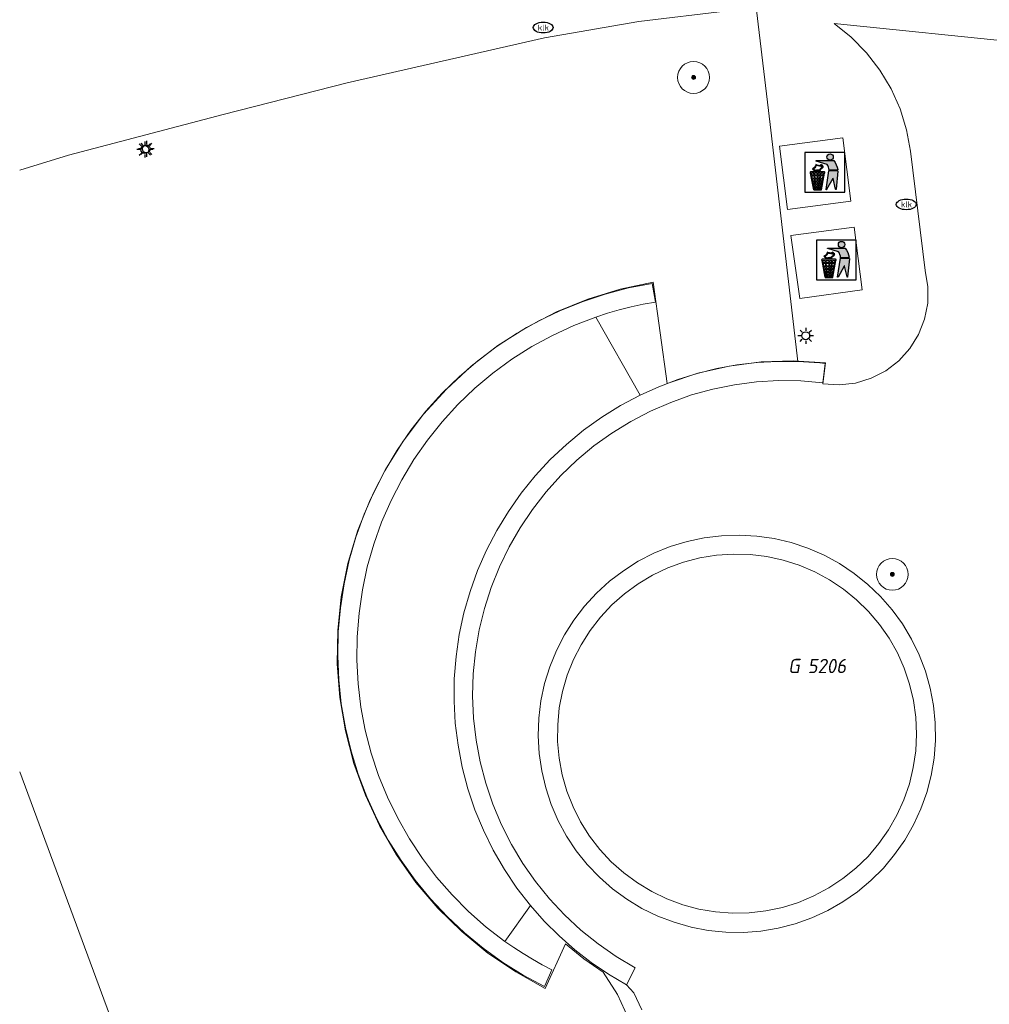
# Model space of a CAD drawing. Header units: metres. Extents: x 253395 to 254027, y 592765 to 593194.
# Tile 43 of 173: x 253395 to 253420, y 593019 to 593044. Entities that reach past the tile are written whole.
import ezdxf
from ezdxf.enums import TextEntityAlignment as Align
from ezdxf.lldxf.tags import DXFTag

# ---------------------------------------------------------------- set-up
doc = ezdxf.new("R2010")
doc.units = ezdxf.units.M
for name, color, linetype, lineweight in [('B-WE-GR-BOOM-S', 254, 'Continuous', 25), ('B-WE-IE-AFVAL APART PLAATS-S', 254, 'Continuous', 25), ('B-WE-IE-MEUBILAIR-S', 254, 'Continuous', 25), ('B-WE-IE-TERREINAFSCHEIDING_KUNSTMATIG_MUUR-GV', 254, 'Continuous', 18), ('B-WE-KG-GRENS_PERCEEL-G', 254, 'KG-PERCEEL-SO', 18), ('B-WE-KG-GRENS_PERCEEL-S', 254, 'Continuous', 25), ('B-WE-OG-TERREIN_BEGROEID-GV', 254, 'Continuous', 18), ('B-WE-VH-OPENVERHARDING-GV', 254, 'Continuous', 18)]:
    doc.layers.add(name, color=color, linetype=linetype, lineweight=lineweight)
doc.styles.add('NLCS-ISO', font='txt')
doc.styles.get("Standard").update_dxf_attribs({"font": 'simplex.shx'})
tags = doc.linetypes.add('KG-PERCEEL-SO', pattern='A,5.5,-2,["P",Standard,S=1.8,R=0,X=-0.5,Y=-0.9],-2,5.5,-2,[5,NLCS.SHX,S=0.75,R=0,X=0,Y=0],-2', length=19).pattern_tags.tags
tags[6] = DXFTag(74, 10)

# ---------------------------------------------------------------- blocks, each defined once
blk = doc.blocks.new('SIE-AFVAL APART PLAATS-SO')
h = blk.add_hatch(color=256)
h.dxf.hatch_style = 1
h.paths.add_polyline_path([(-0.09, 0.07), (-1.76, 0.07, 0.819081), (-1.79, -0.09), (-1.4, -2.19, 0.36153), (-1.37, -2.21), (-0.47, -2.21, 0.36153), (-0.44, -2.19), (-0.05, -0.09, 0.819081)])
h.paths.add_polyline_path([(-0.16, -0.1), (-0.2, -0.33), (-0.49, -0.33), (-0.47, -0.1)], flags=16)
h.paths.add_polyline_path([(-0.55, -0.1), (-0.58, -0.33), (-0.87, -0.33), (-0.87, -0.1)], flags=16)
h.paths.add_polyline_path([(-0.22, -0.42), (-0.27, -0.73), (-0.53, -0.73), (-0.5, -0.42)], flags=16)
h.paths.add_polyline_path([(-0.58, -0.42), (-0.61, -0.73), (-0.87, -0.73), (-0.87, -0.42)], flags=16)
h.paths.add_polyline_path([(-0.95, -0.1), (-0.95, -0.33), (-1.27, -0.33), (-1.29, -0.1)], flags=16)
h.paths.add_polyline_path([(-0.95, -0.42), (-0.95, -0.73), (-1.23, -0.73), (-1.26, -0.42)], flags=16)
h.paths.add_polyline_path([(-0.29, -0.83), (-0.34, -1.09), (-0.56, -1.09), (-0.54, -0.83)], flags=16)
h.paths.add_polyline_path([(-0.62, -0.83), (-0.65, -1.09), (-0.87, -1.09), (-0.87, -0.83)], flags=16)
h.paths.add_polyline_path([(-0.95, -0.83), (-0.95, -1.09), (-1.2, -1.09), (-1.22, -0.83)], flags=16)
h.paths.add_polyline_path([(-1.35, -0.33), (-1.64, -0.33), (-1.69, -0.1), (-1.37, -0.1)], flags=16)
h.paths.add_polyline_path([(-1.34, -0.42), (-1.31, -0.73), (-1.57, -0.73), (-1.63, -0.42)], flags=16)
h.paths.add_polyline_path([(-0.36, -1.18), (-0.41, -1.44), (-0.6, -1.44), (-0.57, -1.18)], flags=16)
h.paths.add_polyline_path([(-0.65, -1.18), (-0.68, -1.44), (-0.87, -1.44), (-0.87, -1.18)], flags=16)
h.paths.add_polyline_path([(-1.3, -0.83), (-1.28, -1.09), (-1.5, -1.09), (-1.55, -0.83)], flags=16)
h.paths.add_polyline_path([(-0.95, -1.18), (-0.95, -1.44), (-1.17, -1.44), (-1.19, -1.18)], flags=16)
h.paths.add_polyline_path([(-0.42, -1.53), (-0.47, -1.79), (-0.63, -1.79), (-0.6, -1.53)], flags=16)
h.paths.add_polyline_path([(-1.27, -1.18), (-1.25, -1.44), (-1.44, -1.44), (-1.49, -1.18)], flags=16)
h.paths.add_polyline_path([(-0.69, -1.53), (-0.71, -1.79), (-0.87, -1.79), (-0.87, -1.53)], flags=16)
h.paths.add_polyline_path([(-0.95, -1.53), (-0.95, -1.79), (-1.13, -1.79), (-1.16, -1.53)], flags=16)
h.paths.add_polyline_path([(-1.24, -1.53), (-1.22, -1.79), (-1.37, -1.79), (-1.42, -1.53)], flags=16)
h.paths.add_polyline_path([(-0.49, -1.89), (-0.53, -2.13), (-0.66, -2.13), (-0.64, -1.89)], flags=16)
h.paths.add_polyline_path([(-0.72, -1.89), (-0.74, -2.13), (-0.87, -2.13), (-0.87, -1.89)], flags=16)
h.paths.add_polyline_path([(-0.95, -1.89), (-0.95, -2.13), (-1.1, -2.13), (-1.12, -1.89)], flags=16)
h.paths.add_polyline_path([(-1.21, -1.89), (-1.18, -2.13), (-1.31, -2.13), (-1.35, -1.89)], flags=16)
h.paths.add_polyline_path([(-0.19, 0.78, -0.01173), (-0.3, 0.78, -0.148797), (-0.42, 1.03, -0.136076), (-0.69, 0.87), (-0.78, 0.85, -0.038293), (-1.14, 0.96), (-1.19, 0.81, -0.243822), (-1.56, 0.45, 0.344326), (-1, 0.22, -0.139345), (-0.6, 0.22, 0.618436), (-0.56, 0.27, -0.441494), (-0.47, 0.44, 0.309048)])
h.paths.add_polyline_path([(-0.49, 0.51, 0.351556), (-0.64, 0.31, 0.121061), (-1.02, 0.29, -0.288745), (-1.45, 0.42, 0.203599), (-1.12, 0.79), (-1.09, 0.87, 0.083075), (-0.28, 0.71, -0.242261)], flags=16)
h.paths.add_polyline_path([(-0.4, 0.79, -0.023345), (-0.63, 0.82, 0.07081), (-0.46, 0.9, 0.059965)], flags=16)
h.paths.add_polyline_path([(1.12, 1.48), (-1.07, 1.48, 0.860559), (-1.08, 1.42), (0.29, 1, -0.146703), (0.53, 0.28, 0.421968), (0.56, 0.25), (1.6, 0.31, 0.450293), (1.63, 0.34, 0.122241)])
h.paths.add_polyline_path([(0.26, 1.93, 1), (1.07, 1.93, 1)])
h.paths.add_polyline_path([(1.65, 0.15, 0.429303), (1.62, 0.18), (0.55, 0.23, 0.38429), (0.51, 0.2), (0.16, -2.16, 0.83726), (0.22, -2.18), (0.99, -0.78, -0.688204), (1.05, -0.78), (1.36, -2.14, 0.84934), (1.42, -2.14)])
for p, q in [((-0.09, 0.07), (-1.76, 0.07)), ((-1.4, -2.19), (-1.79, -0.09)), ((-1.37, -0.1), (-1.69, -0.1)), ((-1.64, -0.33), (-1.69, -0.1)), ((-1.64, -0.33), (-1.35, -0.33)), ((-1.63, -0.42), (-1.34, -0.42)), ((-1.57, -0.73), (-1.63, -0.42)), ((-1.57, -0.73), (-1.31, -0.73)), ((-1.55, -0.83), (-1.3, -0.83)), ((-1.5, -1.09), (-1.55, -0.83)), ((-1.5, -1.09), (-1.28, -1.09)), ((-1.49, -1.18), (-1.27, -1.18)), ((-1.44, -1.44), (-1.49, -1.18)), ((-0.95, -0.1), (-1.29, -0.1)), ((-1.27, -0.33), (-0.95, -0.33)), ((-1.26, -0.42), (-0.95, -0.42)), ((-1.23, -0.73), (-0.95, -0.73)), ((-1.22, -0.83), (-0.95, -0.83)), ((-1.2, -1.09), (-0.95, -1.09)), ((-1.19, -1.18), (-0.95, -1.18)), ((-0.95, -0.1), (-0.95, -0.33)), ((-0.95, -0.42), (-0.95, -0.73)), ((-0.95, -0.83), (-0.95, -1.09)), ((-0.95, -1.18), (-0.95, -1.44)), ((-0.87, -0.1), (-0.87, -0.33)), ((-0.55, -0.1), (-0.87, -0.1)), ((-0.87, -0.33), (-0.58, -0.33)), ((-0.87, -0.42), (-0.87, -0.73)), ((-0.87, -0.42), (-0.58, -0.42)), ((-0.87, -0.73), (-0.61, -0.73)), ((-0.87, -0.83), (-0.62, -0.83)), ((-0.87, -0.83), (-0.87, -1.09)), ((-0.87, -1.09), (-0.65, -1.09)), ((-0.87, -1.18), (-0.65, -1.18)), ((-0.87, -1.18), (-0.87, -1.44)), ((-0.57, -1.18), (-0.36, -1.18)), ((-0.56, -1.09), (-0.34, -1.09)), ((-0.54, -0.83), (-0.29, -0.83)), ((-0.53, -0.73), (-0.27, -0.73)), ((-0.5, -0.42), (-0.22, -0.42)), ((-0.49, -0.33), (-0.2, -0.33)), ((-0.16, -0.1), (-0.47, -0.1)), ((-0.44, -2.19), (-0.05, -0.09)), ((-0.41, -1.44), (-0.36, -1.18)), ((-0.34, -1.09), (-0.29, -0.83)), ((-0.27, -0.73), (-0.22, -0.42)), ((-0.2, -0.33), (-0.16, -0.1)), ((-1.44, -1.44), (-1.25, -1.44)), ((-1.42, -1.53), (-1.24, -1.53)), ((-1.37, -1.79), (-1.42, -1.53)), ((-1.37, -1.79), (-1.22, -1.79)), ((-1.37, -2.21), (-0.47, -2.21)), ((-1.31, -2.13), (-1.35, -1.89)), ((-1.35, -1.89), (-1.21, -1.89)), ((-1.31, -2.13), (-1.18, -2.13)), ((-1.17, -1.44), (-0.95, -1.44)), ((-1.16, -1.53), (-0.95, -1.53)), ((-1.13, -1.79), (-0.95, -1.79)), ((-1.12, -1.89), (-0.95, -1.89)), ((-1.1, -2.13), (-0.95, -2.13)), ((-0.95, -1.53), (-0.95, -1.79)), ((-0.95, -1.89), (-0.95, -2.13)), ((-0.87, -1.44), (-0.68, -1.44)), ((-0.87, -1.53), (-0.69, -1.53)), ((-0.87, -1.53), (-0.87, -1.79)), ((-0.87, -1.79), (-0.71, -1.79)), ((-0.87, -1.89), (-0.87, -2.13)), ((-0.87, -1.89), (-0.72, -1.89)), ((-0.87, -2.13), (-0.74, -2.13)), ((-0.66, -2.13), (-0.53, -2.13)), ((-0.64, -1.89), (-0.49, -1.89)), ((-0.63, -1.79), (-0.47, -1.79)), ((-0.6, -1.44), (-0.41, -1.44)), ((-0.6, -1.53), (-0.42, -1.53)), ((-0.53, -2.13), (-0.49, -1.89)), ((-0.47, -1.79), (-0.42, -1.53))]:
    blk.add_line(p, q)
blk.add_lwpolyline([(-2.5, -2.51), (2.5, -2.51), (2.5, 2.49), (-2.5, 2.49)], close=True)
for points in [[(-1.07, 1.48), (1.12, 1.48, -0.122241), (1.63, 0.34, -0.450293), (1.6, 0.31), (0.56, 0.25, -0.421968), (0.53, 0.28, 0.146703), (0.29, 1), (-1.08, 1.42, -0.860559)], [(-1.09, 0.87), (-1.12, 0.79, -0.203599), (-1.45, 0.42, 0.288745), (-1.02, 0.29, -0.121061), (-0.64, 0.31, -0.351556), (-0.49, 0.51, 0.242261), (-0.28, 0.71, -0.083075)], [(0.55, 0.23), (1.62, 0.18, -0.429303), (1.65, 0.15), (1.42, -2.14, -0.84934), (1.36, -2.14), (1.05, -0.78, 0.688204), (0.99, -0.78), (0.22, -2.18, -0.83726), (0.16, -2.16), (0.51, 0.2, -0.38429)]]:
    blk.add_lwpolyline(points, format="xyb", close=True)
for points in [[(-0.78, 0.85, -0.038293), (-1.14, 0.96), (-1.19, 0.81, -0.243822), (-1.56, 0.45, 0.344326), (-1, 0.22, -0.139345), (-0.6, 0.22, 0.618436), (-0.56, 0.27, -0.441494), (-0.47, 0.44, 0.309048), (-0.19, 0.78, -0.01173), (-0.3, 0.78, -0.01173)], [(-0.78, 0.85), (-0.69, 0.87, 0.136076), (-0.42, 1.03, 0.156405), (-0.29, 0.77)], [(-0.78, 0.85), (-0.69, 0.87, 0.136076), (-0.42, 1.03, 0.148797), (-0.3, 0.78, 0.148797)], [(-0.63, 0.82, 0.07081), (-0.46, 0.9, 0.059965), (-0.4, 0.79, 0.059965)], [(-0.4, 0.79, -0.023345), (-0.63, 0.82)]]:
    blk.add_lwpolyline(points, format="xyb")
for points in [[(-1.35, -0.33), (-1.37, -0.1)], [(-1.31, -0.73), (-1.34, -0.42)], [(-1.28, -1.09), (-1.3, -0.83)], [(-1.27, -0.33), (-1.29, -0.1)], [(-1.25, -1.44), (-1.27, -1.18)], [(-1.23, -0.73), (-1.26, -0.42)], [(-1.2, -1.09), (-1.22, -0.83)], [(-1.17, -1.44), (-1.19, -1.18)], [(-0.68, -1.44), (-0.65, -1.18)], [(-0.65, -1.09), (-0.62, -0.83)], [(-0.61, -0.73), (-0.58, -0.42)], [(-0.6, -1.44), (-0.57, -1.18)], [(-0.58, -0.33), (-0.55, -0.1)], [(-0.56, -1.09), (-0.54, -0.83)], [(-0.53, -0.73), (-0.5, -0.42)], [(-0.49, -0.33), (-0.47, -0.1)], [(-1.22, -1.79), (-1.24, -1.53)], [(-1.18, -2.13), (-1.21, -1.89)], [(-1.18, -2.22), (-1.18, -2.21)], [(-1.13, -1.79), (-1.16, -1.53)], [(-1.1, -2.13), (-1.12, -1.89)], [(-0.74, -2.13), (-0.72, -1.89)], [(-0.71, -1.79), (-0.69, -1.53)], [(-0.66, -2.13), (-0.64, -1.89)], [(-0.63, -1.79), (-0.6, -1.53)]]:
    blk.add_lwpolyline(points)
blk.add_circle((0.66, 1.93), 0.401)
for centre, radius, start, end in [((-1.76, -0.01), 0.0869, 90, 247.281), ((-0.09, -0.01), 0.0869, 292.719, 90), ((-1.37, -2.18), 0.0318, 190.4943, 270), ((-0.47, -2.18), 0.0318, 270, 349.5057)]:
    blk.add_arc(centre, radius, start, end)
blk = doc.blocks.new('SIE-MEUBILAIR_PAAL_LICHTMAST-SO')
for points in [[(-0.62, 0), (-1, 0)], [(-0.71, 0.71), (-0.44, 0.44)], [(0, 1), (0, 0.62)], [(0.44, 0.44), (0.71, 0.71)], [(1, 0), (0.62, 0)], [(-0.71, -0.71), (-0.44, -0.44)], [(0, -0.62), (0, -1)], [(0.44, -0.44), (0.71, -0.71)]]:
    blk.add_lwpolyline(points)
blk.add_circle((0, 0), 0.5)
blk = doc.blocks.new('SIE-MEUBILAIR_PUT_KOLK-SO')
blk.add_ellipse((0, 0), major_axis=(1.25, 0), ratio=0.54)
at = {"style": 'NLCS-ISO'}
blk.add_text('klk', height=0.75, dxfattribs=at).set_placement((0.03, 0), align=Align.MIDDLE_CENTER)
blk = doc.blocks.new('SGR-BOOM_GBKN-SO')
at = {"linetype": 'ByBlock', "lineweight": 18}
h = blk.add_hatch(color=0, dxfattribs=at)
h.dxf.hatch_style = 1
edge = h.paths.add_edge_path()
edge.add_arc((0, 0), 0.25, 0, 360)
at = {"color": 0, "linetype": 'ByBlock', "lineweight": 18}
for radius in [2, 0.25]:
    blk.add_circle((0, 0), radius, dxfattribs=at)
at = {"color": 0, "linetype": 'ByBlock', "lineweight": 18, "style": 'NLCS-ISO'}
blk.add_attdef('SOORT', (2.5, 0), '', height=1.5, dxfattribs=at)
blk = doc.blocks.new('SKG-PERCEELNUMMER-SO')
at = {"style": 'NLCS-ISO', "oblique": 10, "flags": 1}
for tag, p in [('GEMEENTECODE', (0, 2.55)), ('PERCEELGROOTTE', (0, -2.45))]:
    blk.add_attdef(tag, text='', height=1.8, dxfattribs=at).set_placement(p, align=Align.MIDDLE_CENTER)
at = {"style": 'NLCS-ISO', "oblique": 10}
blk.add_attdef('SECTIE', text='', height=1.8, dxfattribs=at).set_placement((-0.5, 0), align=Align.MIDDLE_RIGHT)
blk.add_attdef('PERCEELNUMMER', text='', height=1.8, dxfattribs=at).set_placement((0.5, 0), align=Align.MIDDLE_LEFT)

msp = doc.modelspace()

# ---------------------------------------------------------------- linework, layer by layer
at = {"layer": 'B-WE-IE-TERREINAFSCHEIDING_KUNSTMATIG_MUUR-GV'}
for points in [[(253410, 593036.043), (253410.295, 593036.139), (253410.592, 593036.225), (253410.892, 593036.3), (253411.195, 593036.365), (253411.499, 593036.42), (253411.422, 593036.89), (253410.826, 593036.775), (253410.238, 593036.622), (253409.661, 593036.43), (253409.098, 593036.202), (253408.551, 593035.938), (253408.022, 593035.64), (253407.514, 593035.308), (253407.028, 593034.943), (253406.566, 593034.548), (253406.131, 593034.124), (253405.724, 593033.673), (253405.347, 593033.197), (253405.002, 593032.697), (253404.69, 593032.176), (253404.412, 593031.636), (253404.17, 593031.079), (253403.964, 593030.507), (253403.795, 593029.924), (253403.664, 593029.33), (253403.572, 593028.73), (253403.519, 593028.125), (253403.505, 593027.518), (253403.531, 593026.911), (253403.595, 593026.307), (253403.698, 593025.708), (253403.84, 593025.117), (253404.02, 593024.537), (253404.237, 593023.97), (253404.49, 593023.417), (253404.778, 593022.883), (253405.1, 593022.367), (253405.454, 593021.874), (253405.84, 593021.405), (253406.255, 593020.962), (253406.698, 593020.546), (253407.167, 593020.16), (253407.66, 593019.804), (253408.174, 593019.482), (253408.709, 593019.193), (253408.895, 593019.616), (253408.65, 593019.745), (253408.409, 593019.881), (253408.173, 593020.024), (253407.941, 593020.175), (253407.714, 593020.332), (253407.244, 593020.693), (253406.8, 593021.084), (253406.382, 593021.504), (253405.993, 593021.95), (253405.634, 593022.421), (253405.308, 593022.915), (253405.015, 593023.43), (253404.756, 593023.962), (253404.534, 593024.511), (253404.348, 593025.073), (253404.199, 593025.646), (253404.09, 593026.228), (253404.018, 593026.816), (253403.986, 593027.407), (253403.993, 593027.999), (253404.04, 593028.59), (253404.125, 593029.175), (253404.249, 593029.754), (253404.411, 593030.324), (253404.61, 593030.881), (253404.846, 593031.425), (253405.117, 593031.951), (253405.423, 593032.458), (253405.761, 593032.944), (253406.131, 593033.406), (253406.53, 593033.843), (253406.958, 593034.253), (253407.412, 593034.633), (253407.89, 593034.982), (253408.39, 593035.299), (253408.91, 593035.582), (253409.447, 593035.831)], [(253415.085, 593034.926), (253414.573, 593034.928), (253414.062, 593034.899), (253413.553, 593034.839), (253413.049, 593034.747), (253412.552, 593034.625), (253412.063, 593034.473), (253411.584, 593034.291), (253411.117, 593034.08), (253410.623, 593033.817), (253410.148, 593033.522), (253409.693, 593033.196), (253409.261, 593032.84), (253408.854, 593032.455), (253408.473, 593032.045), (253408.121, 593031.61), (253407.799, 593031.152), (253407.508, 593030.674), (253407.25, 593030.177), (253407.025, 593029.664), (253406.835, 593029.138), (253406.681, 593028.6), (253406.564, 593028.052), (253406.483, 593027.498), (253406.439, 593026.94), (253406.433, 593026.381), (253406.464, 593025.822), (253406.533, 593025.266), (253406.639, 593024.716), (253406.781, 593024.175), (253406.959, 593023.644), (253407.172, 593023.127), (253407.42, 593022.625), (253407.7, 593022.14), (253408.012, 593021.675), (253408.355, 593021.233), (253408.703, 593020.839), (253409.075, 593020.468), (253409.469, 593020.121), (253409.885, 593019.799), (253410.32, 593019.504), (253410.772, 593019.237), (253410.995, 593019.666), (253410.516, 593019.951), (253410.058, 593020.268), (253409.624, 593020.618), (253409.215, 593020.997), (253408.835, 593021.404), (253408.484, 593021.837), (253408.165, 593022.294), (253407.878, 593022.772), (253407.627, 593023.269), (253407.411, 593023.783), (253407.232, 593024.311), (253407.091, 593024.85), (253406.988, 593025.397), (253406.925, 593025.951), (253406.9, 593026.508), (253406.915, 593027.065), (253406.97, 593027.619), (253407.063, 593028.169), (253407.196, 593028.71), (253407.366, 593029.241), (253407.573, 593029.758), (253407.817, 593030.259), (253408.095, 593030.742), (253408.406, 593031.204), (253408.75, 593031.643), (253409.124, 593032.056), (253409.526, 593032.442), (253409.954, 593032.799), (253410.407, 593033.124), (253410.881, 593033.416), (253411.375, 593033.674), (253411.886, 593033.897), (253412.411, 593034.083), (253412.949, 593034.231), (253413.495, 593034.341), (253414.048, 593034.412), (253414.604, 593034.443), (253415.161, 593034.435), (253415.717, 593034.388), (253415.775, 593034.874), (253415.637, 593034.889), (253415.5, 593034.901), (253415.362, 593034.912), (253415.224, 593034.92)], [(253409.213, 593028.043), (253409.01, 593027.65), (253408.843, 593027.24), (253408.712, 593026.818), (253408.62, 593026.385), (253408.566, 593025.946), (253408.551, 593025.504), (253408.575, 593025.062), (253408.638, 593024.624), (253408.74, 593024.194), (253408.879, 593023.774), (253409.055, 593023.368), (253409.266, 593022.979), (253409.51, 593022.61), (253409.786, 593022.265), (253410.092, 593021.945), (253410.424, 593021.653), (253410.782, 593021.392), (253411.16, 593021.164), (253411.558, 593020.97), (253411.971, 593020.812), (253412.397, 593020.69), (253412.831, 593020.607), (253413.271, 593020.563), (253413.714, 593020.558), (253414.155, 593020.592), (253414.591, 593020.665), (253415.019, 593020.776), (253415.436, 593020.924), (253415.838, 593021.109), (253416.222, 593021.329), (253416.585, 593021.581), (253416.925, 593021.865), (253417.238, 593022.177), (253417.522, 593022.516), (253417.775, 593022.879), (253417.995, 593023.263), (253418.18, 593023.665), (253418.329, 593024.081), (253418.441, 593024.509), (253418.514, 593024.946), (253418.549, 593025.387), (253418.544, 593025.829), (253418.5, 593026.269), (253418.418, 593026.704), (253418.298, 593027.13), (253418.14, 593027.543), (253417.946, 593027.941), (253417.718, 593028.32), (253417.458, 593028.677), (253417.167, 593029.01), (253416.847, 593029.316), (253416.502, 593029.593), (253416.134, 593029.838), (253415.745, 593030.05), (253415.339, 593030.226), (253414.92, 593030.366), (253414.489, 593030.468), (253414.051, 593030.531), (253413.61, 593030.556), (253413.167, 593030.542), (253412.728, 593030.488), (253412.296, 593030.396), (253411.873, 593030.266), (253411.463, 593030.1), (253411.07, 593029.897), (253410.696, 593029.661), (253410.344, 593029.393), (253410.017, 593029.094), (253409.719, 593028.768), (253409.45, 593028.417)], [(253409.629, 593027.799), (253409.856, 593028.157), (253410.115, 593028.492), (253410.404, 593028.801), (253410.722, 593029.082), (253411.064, 593029.332), (253411.428, 593029.548), (253411.811, 593029.73), (253412.209, 593029.875), (253412.618, 593029.982), (253413.036, 593030.05), (253413.459, 593030.079), (253413.883, 593030.068), (253414.303, 593030.017), (253414.717, 593029.928), (253415.121, 593029.799), (253415.511, 593029.634), (253415.884, 593029.433), (253416.236, 593029.198), (253416.565, 593028.931), (253416.867, 593028.634), (253417.14, 593028.31), (253417.382, 593027.962), (253417.59, 593027.593), (253417.762, 593027.207), (253417.898, 593026.805), (253417.995, 593026.393), (253418.054, 593025.973), (253418.073, 593025.55), (253418.052, 593025.127), (253417.991, 593024.708), (253417.892, 593024.296), (253417.754, 593023.896), (253417.58, 593023.509), (253417.37, 593023.142), (253417.127, 593022.795), (253416.852, 593022.472), (253416.548, 593022.177), (253416.218, 593021.912), (253415.865, 593021.678), (253415.491, 593021.479), (253415.1, 593021.315), (253414.696, 593021.189), (253414.281, 593021.102), (253413.861, 593021.053), (253413.437, 593021.044), (253413.015, 593021.075), (253412.597, 593021.145), (253412.188, 593021.254), (253411.79, 593021.401), (253411.409, 593021.584), (253411.046, 593021.803), (253410.705, 593022.054), (253410.389, 593022.337), (253410.101, 593022.647), (253409.843, 593022.983), (253409.618, 593023.342), (253409.427, 593023.72), (253409.273, 593024.115), (253409.157, 593024.522), (253409.079, 593024.939), (253409.04, 593025.36), (253409.041, 593025.784), (253409.082, 593026.206), (253409.162, 593026.622), (253409.28, 593027.028), (253409.436, 593027.422)]]:
    msp.add_lwpolyline(points, close=True, dxfattribs=at)
at = {"layer": 'B-WE-KG-GRENS_PERCEEL-G'}
for points in [[(253420.757, 593042.948), (253416.001, 593043.434)], [(253417.924, 593040.217), (253417.822, 593040.758), (253417.657, 593041.283), (253417.432, 593041.786), (253417.15, 593042.258), (253416.814, 593042.694), (253416.429, 593043.088), (253416.001, 593043.434)], [(253418.29, 593037.215), (253417.924, 593040.217)], [(253415.711, 593034.367), (253416.124, 593034.338), (253416.535, 593034.383), (253416.932, 593034.502), (253417.301, 593034.691), (253417.629, 593034.942), (253417.907, 593035.249), (253418.125, 593035.601), (253418.276, 593035.987), (253418.355, 593036.393), (253418.36, 593036.807), (253418.29, 593037.215)], [(253411.443, 593036.919), (253410.611, 593036.743), (253409.798, 593036.493), (253409.011, 593036.172), (253408.255, 593035.782), (253407.538, 593035.326), (253406.863, 593034.808), (253406.238, 593034.232), (253405.667, 593033.602), (253405.154, 593032.924), (253404.703, 593032.203), (253404.319, 593031.445), (253404.004, 593030.655), (253403.761, 593029.84), (253403.591, 593029.007)], [(253411.797, 593034.369), (253411.443, 593036.919)], [(253415.779, 593034.891), (253414.97, 593034.943), (253414.159, 593034.916), (253413.355, 593034.81), (253412.566, 593034.628), (253411.797, 593034.369)], [(253415.711, 593034.367), (253415.779, 593034.891)], [(253403.591, 593029.007), (253403.504, 593028.163), (253403.492, 593027.315), (253403.557, 593026.469), (253403.698, 593025.633), (253403.912, 593024.812), (253404.2, 593024.014), (253404.558, 593023.245), (253404.983, 593022.511), (253405.472, 593021.818), (253406.022, 593021.172), (253406.627, 593020.577), (253407.283, 593020.04), (253407.984, 593019.563), (253408.726, 593019.151)], [(253395.499, 593024.597), (253401.672, 593007.915), (253414.809, 592972.45), (253421.69, 592953.872), (253427.898, 592937.443), (253429.376, 592934.09), (253431.082, 592930.846), (253433.705, 592926.628), (253435.842, 592923.984), (253438.851, 592921.311), (253443.129, 592918.257), (253447.086, 592935.218), (253447.573, 592937.306)], [(253408.726, 593019.151), (253409.236, 593020.267)], [(253409.236, 593020.267), (253409.7, 593019.895), (253410.189, 593019.558)], [(253410.189, 593019.558), (253410.542, 593018.995), (253410.825, 593018.393), (253411.034, 593017.762), (253411.167, 593017.111), (253411.221, 593016.448), (253411.196, 593015.784)]]:
    msp.add_lwpolyline(points, dxfattribs=at)
at = {"layer": 'B-WE-OG-TERREIN_BEGROEID-GV'}
for points in [[(253413.327, 593043.753), (253411.085, 593043.484), (253408.71, 593043.068), (253403.739, 593041.936), (253400.622, 593041.137), (253396.728, 593040.121), (253395.499, 593039.736)], [(253411.161, 593018.612), (253410.96, 593019.035), (253410.772, 593019.237), (253410.32, 593019.504), (253409.885, 593019.799), (253409.469, 593020.121), (253409.075, 593020.468), (253408.703, 593020.839), (253408.355, 593021.233), (253407.714, 593020.332), (253407.941, 593020.175), (253408.173, 593020.024), (253408.409, 593019.881), (253408.65, 593019.745), (253408.895, 593019.616), (253408.709, 593019.193), (253408.174, 593019.482), (253407.66, 593019.804), (253407.167, 593020.16), (253406.698, 593020.546), (253406.255, 593020.962), (253405.84, 593021.405), (253405.454, 593021.874), (253405.1, 593022.367), (253404.778, 593022.883), (253404.49, 593023.417), (253404.237, 593023.97), (253404.02, 593024.537), (253403.84, 593025.117), (253403.698, 593025.708), (253403.595, 593026.307), (253403.531, 593026.911), (253403.505, 593027.518), (253403.519, 593028.125), (253403.572, 593028.73), (253403.664, 593029.33), (253403.795, 593029.924), (253403.964, 593030.507), (253404.17, 593031.079), (253404.412, 593031.636), (253404.69, 593032.176), (253405.002, 593032.697), (253405.347, 593033.197), (253405.724, 593033.673), (253406.131, 593034.124), (253406.566, 593034.548), (253407.028, 593034.943), (253407.514, 593035.308), (253408.022, 593035.64), (253408.551, 593035.938), (253409.098, 593036.202), (253409.661, 593036.43), (253410.238, 593036.622), (253410.826, 593036.775), (253411.422, 593036.89), (253411.499, 593036.42), (253411.195, 593036.365), (253410.892, 593036.3), (253410.592, 593036.225), (253410.295, 593036.139), (253410, 593036.043), (253411.117, 593034.08), (253411.584, 593034.291), (253412.063, 593034.473), (253412.552, 593034.625), (253413.049, 593034.747), (253413.553, 593034.839), (253414.062, 593034.899), (253414.573, 593034.928), (253415.085, 593034.926), (253414.386, 593040.886), (253414.048, 593043.765)]]:
    msp.add_lwpolyline(points, dxfattribs=at)
at = {"layer": 'B-WE-VH-OPENVERHARDING-GV'}
for points in [[(253395.499, 593039.736), (253396.728, 593040.121), (253400.622, 593041.137), (253403.739, 593041.936), (253408.71, 593043.068), (253411.085, 593043.484), (253413.327, 593043.753)], [(253414.048, 593043.765), (253414.386, 593040.886), (253415.085, 593034.926), (253415.224, 593034.92), (253415.362, 593034.912), (253415.5, 593034.901), (253415.637, 593034.889), (253415.775, 593034.874), (253415.717, 593034.388), (253415.161, 593034.435), (253414.604, 593034.443), (253414.048, 593034.412), (253413.495, 593034.341), (253412.949, 593034.231), (253412.411, 593034.083), (253411.886, 593033.897), (253411.375, 593033.674), (253410.881, 593033.416), (253410.407, 593033.124), (253409.954, 593032.799), (253409.526, 593032.442), (253409.124, 593032.056), (253408.75, 593031.643), (253408.406, 593031.204), (253408.095, 593030.742), (253407.817, 593030.259), (253407.573, 593029.758), (253407.366, 593029.241), (253407.196, 593028.71), (253407.063, 593028.169), (253406.97, 593027.619), (253406.915, 593027.065), (253406.9, 593026.508), (253406.925, 593025.951), (253406.988, 593025.397), (253407.091, 593024.85), (253407.232, 593024.311), (253407.411, 593023.783), (253407.627, 593023.269), (253407.878, 593022.772), (253408.165, 593022.294), (253408.484, 593021.837), (253408.835, 593021.404), (253409.215, 593020.997), (253409.624, 593020.618), (253410.058, 593020.268), (253410.516, 593019.951), (253410.995, 593019.666), (253410.772, 593019.237), (253410.96, 593019.035), (253411.161, 593018.612)]]:
    msp.add_lwpolyline(points, dxfattribs=at)
for points in [[(253414.621, 593040.341), (253414.828, 593038.752), (253416.415, 593038.957), (253416.216, 593040.554)], [(253414.621, 593040.341), (253416.216, 593040.554), (253416.415, 593038.957), (253414.828, 593038.752)], [(253414.91, 593038.092), (253415.139, 593036.514), (253416.707, 593036.725), (253416.502, 593038.306)], [(253414.91, 593038.092), (253416.502, 593038.306), (253416.707, 593036.725), (253415.139, 593036.514)], [(253411.117, 593034.08), (253410, 593036.043), (253409.447, 593035.831), (253408.91, 593035.582), (253408.39, 593035.299), (253407.89, 593034.982), (253407.412, 593034.633), (253406.958, 593034.253), (253406.53, 593033.843), (253406.131, 593033.406), (253405.761, 593032.944), (253405.423, 593032.458), (253405.117, 593031.951), (253404.846, 593031.425), (253404.61, 593030.881), (253404.411, 593030.324), (253404.249, 593029.754), (253404.125, 593029.175), (253404.04, 593028.59), (253403.993, 593027.999), (253403.986, 593027.407), (253404.018, 593026.816), (253404.09, 593026.228), (253404.199, 593025.646), (253404.348, 593025.073), (253404.534, 593024.511), (253404.756, 593023.962), (253405.015, 593023.43), (253405.308, 593022.915), (253405.634, 593022.421), (253405.993, 593021.95), (253406.382, 593021.504), (253406.8, 593021.084), (253407.244, 593020.693), (253407.714, 593020.332), (253408.355, 593021.233), (253408.012, 593021.675), (253407.7, 593022.14), (253407.42, 593022.625), (253407.172, 593023.127), (253406.959, 593023.644), (253406.781, 593024.175), (253406.639, 593024.716), (253406.533, 593025.266), (253406.464, 593025.822), (253406.433, 593026.381), (253406.439, 593026.94), (253406.483, 593027.498), (253406.564, 593028.052), (253406.681, 593028.6), (253406.835, 593029.138), (253407.025, 593029.664), (253407.25, 593030.177), (253407.508, 593030.674), (253407.799, 593031.152), (253408.121, 593031.61), (253408.473, 593032.045), (253408.854, 593032.455), (253409.261, 593032.84), (253409.693, 593033.196), (253410.148, 593033.522), (253410.623, 593033.817)], [(253412.397, 593020.69), (253411.971, 593020.812), (253411.558, 593020.97), (253411.16, 593021.164), (253410.782, 593021.392), (253410.424, 593021.653), (253410.092, 593021.945), (253409.786, 593022.265), (253409.51, 593022.61), (253409.266, 593022.979), (253409.055, 593023.368), (253408.879, 593023.774), (253408.74, 593024.194), (253408.638, 593024.624), (253408.575, 593025.062), (253408.551, 593025.504), (253408.566, 593025.946), (253408.62, 593026.385), (253408.712, 593026.818), (253408.843, 593027.24), (253409.01, 593027.65), (253409.213, 593028.043), (253409.45, 593028.417), (253409.719, 593028.768), (253410.017, 593029.094), (253410.344, 593029.393), (253410.696, 593029.661), (253411.07, 593029.897), (253411.463, 593030.1), (253411.873, 593030.266), (253412.296, 593030.396), (253412.728, 593030.488), (253413.167, 593030.542), (253413.61, 593030.556), (253414.051, 593030.531), (253414.489, 593030.468), (253414.92, 593030.366), (253415.339, 593030.226), (253415.745, 593030.05), (253416.134, 593029.838), (253416.502, 593029.593), (253416.847, 593029.316), (253417.167, 593029.01), (253417.458, 593028.677), (253417.718, 593028.32), (253417.946, 593027.941), (253418.14, 593027.543), (253418.298, 593027.13), (253418.418, 593026.704), (253418.5, 593026.269), (253418.544, 593025.829), (253418.549, 593025.387), (253418.514, 593024.946), (253418.441, 593024.509), (253418.329, 593024.081), (253418.18, 593023.665), (253417.995, 593023.263), (253417.775, 593022.879), (253417.522, 593022.516), (253417.238, 593022.177), (253416.925, 593021.865), (253416.585, 593021.581), (253416.222, 593021.329), (253415.838, 593021.109), (253415.436, 593020.924), (253415.019, 593020.776), (253414.591, 593020.665), (253414.155, 593020.592), (253413.714, 593020.558), (253413.271, 593020.563), (253412.831, 593020.607)], [(253409.629, 593027.799), (253409.436, 593027.422), (253409.28, 593027.028), (253409.162, 593026.622), (253409.082, 593026.206), (253409.041, 593025.784), (253409.04, 593025.36), (253409.079, 593024.939), (253409.157, 593024.522), (253409.273, 593024.115), (253409.427, 593023.72), (253409.618, 593023.342), (253409.843, 593022.983), (253410.101, 593022.647), (253410.389, 593022.337), (253410.705, 593022.054), (253411.046, 593021.803), (253411.409, 593021.584), (253411.79, 593021.401), (253412.188, 593021.254), (253412.597, 593021.145), (253413.015, 593021.075), (253413.437, 593021.044), (253413.861, 593021.053), (253414.281, 593021.102), (253414.696, 593021.189), (253415.1, 593021.315), (253415.491, 593021.479), (253415.865, 593021.678), (253416.218, 593021.912), (253416.548, 593022.177), (253416.852, 593022.472), (253417.127, 593022.795), (253417.37, 593023.142), (253417.58, 593023.509), (253417.754, 593023.896), (253417.892, 593024.296), (253417.991, 593024.708), (253418.052, 593025.127), (253418.073, 593025.55), (253418.054, 593025.973), (253417.995, 593026.393), (253417.898, 593026.805), (253417.762, 593027.207), (253417.59, 593027.593), (253417.382, 593027.962), (253417.14, 593028.31), (253416.867, 593028.634), (253416.565, 593028.931), (253416.236, 593029.198), (253415.884, 593029.433), (253415.511, 593029.634), (253415.121, 593029.799), (253414.717, 593029.928), (253414.303, 593030.017), (253413.883, 593030.068), (253413.459, 593030.079), (253413.036, 593030.05), (253412.618, 593029.982), (253412.209, 593029.875), (253411.811, 593029.73), (253411.428, 593029.548), (253411.064, 593029.332), (253410.722, 593029.082), (253410.404, 593028.801), (253410.115, 593028.492), (253409.856, 593028.157)]]:
    msp.add_lwpolyline(points, close=True, dxfattribs=at)

# ---------------------------------------------------------------- block references
at = {"layer": 'B-WE-GR-BOOM-S', "xscale": 0.2, "yscale": 0.2, "zscale": 0.2}
for p in [(253412.46, 593042.072), (253417.464, 593029.567)]:
    msp.add_blockref('SGR-BOOM_GBKN-SO', p, dxfattribs=at)
at = {"layer": 'B-WE-IE-AFVAL APART PLAATS-S', "xscale": 0.2, "yscale": 0.2, "zscale": 0.2}
for p in [(253415.765, 593039.686), (253416.053, 593037.482)]:
    msp.add_blockref('SIE-AFVAL APART PLAATS-SO', p, dxfattribs=at)
at = {"layer": 'B-WE-IE-MEUBILAIR-S', "xscale": 0.2, "yscale": 0.2, "zscale": 0.2}
for name, p in [('SIE-MEUBILAIR_PUT_KOLK-SO', (253408.675, 593043.328)), ('SIE-MEUBILAIR_PAAL_LICHTMAST-SO', (253398.65, 593040.258)), ('SIE-MEUBILAIR_PAAL_LICHTMAST-SO', (253398.687, 593040.274)), ('SIE-MEUBILAIR_PUT_KOLK-SO', (253417.814, 593038.878)), ('SIE-MEUBILAIR_PAAL_LICHTMAST-SO', (253415.283, 593035.572))]:
    msp.add_blockref(name, p, dxfattribs=at)
at = {"layer": 'B-WE-KG-GRENS_PERCEEL-S', "xscale": 0.2, "yscale": 0.2, "zscale": 0.2}
msp.add_blockref('SKG-PERCEELNUMMER-SO', (253415.233, 593027.262), dxfattribs=at).add_auto_attribs({'PERCEELNUMMER': '5206', 'SECTIE': 'G'})

doc.saveas('drawing.dxf')
